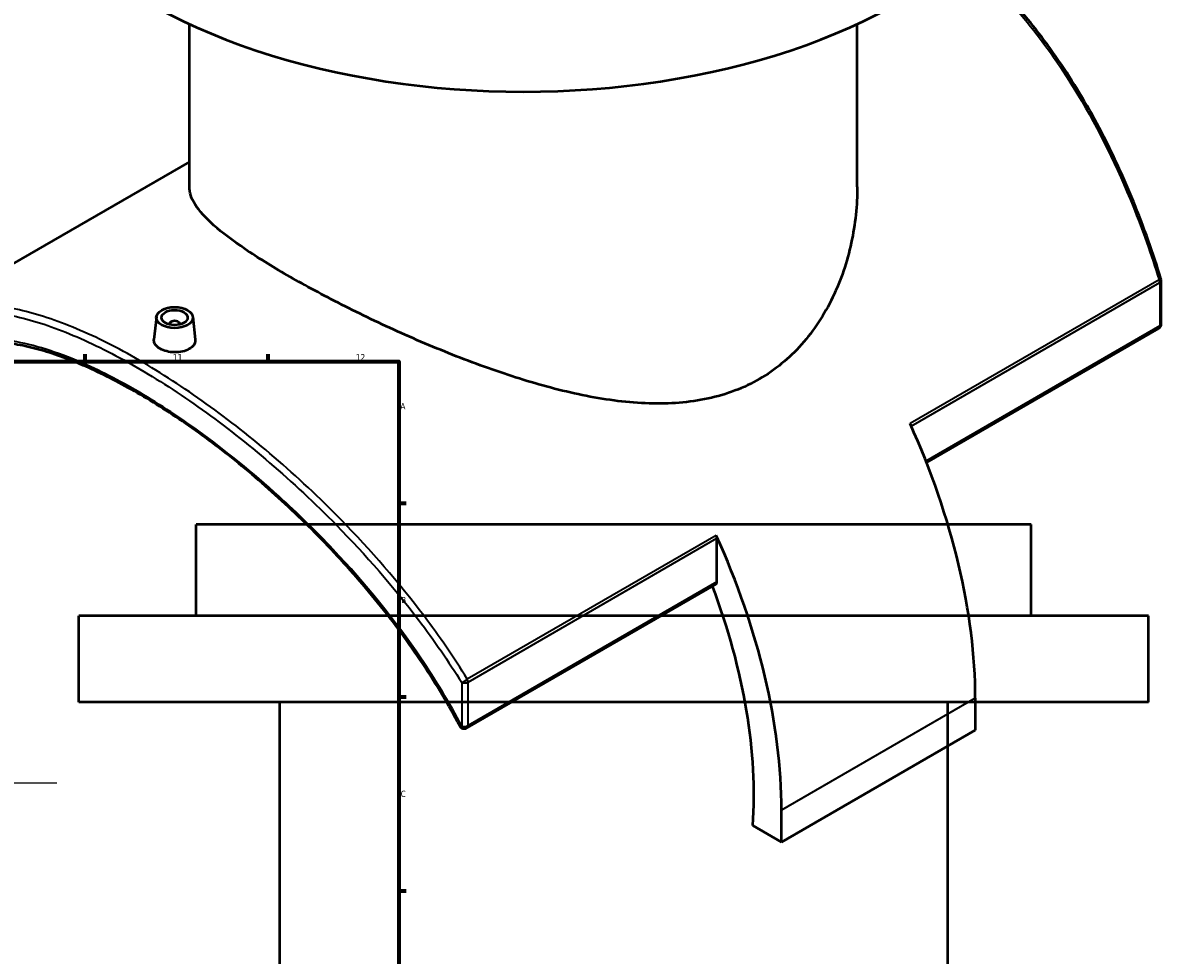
# Model space of a CAD drawing. Header units: millimetres. Extents: x -579 to 1113, y -250 to 944.
# Tile 9 of 10: x 677 to 1113, y 347 to 704. Entities that reach past the tile are written whole.
import ezdxf

# ---------------------------------------------------------------- set-up
doc = ezdxf.new("R2010")
doc.units = ezdxf.units.MM
for name, color, linetype, lineweight in [('Border (ANSI)', 7, 'Continuous', 70), ('Sketch Geometry (ANSI)', 7, 'Continuous', 25), ('Visible (ANSI)', 7, 'Continuous', 50), ('Visible Narrow (ANSI)', 7, 'Continuous', 35)]:
    doc.layers.add(name, color=color, linetype=linetype, lineweight=lineweight)
doc.styles.add('Note Text (ANSI)', font='tahoma.ttf')

# ---------------------------------------------------------------- blocks, each defined once
blk = doc.blocks.new('Borders Default Border')
at = {"layer": 'Border (ANSI)'}
for p, q in [((700.83, 574), (700.83, 576.8)), ((770.92, 574), (770.92, 576.8)), ((821, 519.75), (823.8, 519.75)), ((821, 445.5), (823.8, 445.5)), ((821, 371.25), (823.8, 371.25))]:
    blk.add_line(p, q, dxfattribs=at)
at = {"layer": 'Border (ANSI)', "flags": 128}
blk.add_lwpolyline([(20, 20), (20, 574), (821, 574), (821, 20), (20, 20)], dxfattribs=at)
at = {"layer": 'Border (ANSI)', "color": 5, "true_color": 0x0000ff, "char_height": 2.4, "attachment_point": 7, "style": 'Note Text (ANSI)'}
for s, insert in [('11', (734.43, 574.4)), ('12', (804.52, 574.4)), ('A', (821.58, 555.68)), ('B', (821.87, 481.43)), ('C', (821.71, 407.13))]:
    blk.add_mtext(s, dxfattribs=dict(at, insert=insert))

msp = doc.modelspace()

# ---------------------------------------------------------------- linework, layer by layer
at = {"layer": 'Sketch Geometry (ANSI)'}
msp.add_line((270.13, 412.53), (689.93, 412.53), dxfattribs=at)
at = {"layer": 'Visible (ANSI)'}
for p, q in [((740.7, 640.87), (740.7, 703.23)), ((996.7, 640.87), (996.7, 703.23)), ((740.7, 650.53), (636.21, 590.2)), ((1113.21, 588.41), (1113.21, 605.05)), ((728.07, 591.07), (727.13, 582.37)), ((742.04, 591.07), (742.97, 582.39)), ((733.05, 588.37), (733.05, 588.17)), ((737.05, 588.37), (737.05, 588.17)), ((1112.21, 586.68), (1023.23, 535.31)), ((1063.38, 511.54), (743.38, 511.54)), ((743.38, 476.54), (743.38, 511.54)), ((1063.38, 476.54), (1063.38, 511.54)), ((942.94, 489.63), (942.94, 506.27)), ((942.53, 488.71), (847.09, 433.61)), ((1108.38, 476.54), (698.38, 476.54)), ((698.38, 443.54), (698.38, 476.54)), ((1108.38, 443.54), (1108.38, 476.54)), ((1108.38, 443.54), (698.38, 443.54)), ((775.38, 276.54), (775.38, 443.54)), ((1031.38, 276.54), (1031.38, 443.54)), ((1041.94, 444.99), (1041.94, 432.74)), ((1041.94, 432.74), (967.69, 389.88)), ((967.69, 389.88), (967.69, 402.13)), ((956.64, 396.26), (967.69, 389.88))]:
    msp.add_line(p, q, dxfattribs=at)
for centre, start, end in [((1111.21, 605.05), 0, 17.187), ((1111.21, 588.41), 300, 0), ((846.09, 435.34), 207.6216, 300)]:
    msp.add_arc(centre, 2, start, end, dxfattribs=at)
for centre, major_axis, start_param, end_param in [((868.7, 795.68), (-205, 0), 0, 3.141593), ((735.05, 588.37), (-2, 0), 2.963882, 6.460896), ((905.82, 523.58), (96.25, -166.71), 0.785398, 1.401265), ((941.53, 507.08), (1, -1.73), 0.785398, 1.401265), ((831.57, 480.71), (-96.25, 166.71), 3.926991, 4.542858), ((941.53, 490.44), (1, -1.73), 0, 0.785398), ((831.57, 480.71), (88.75, -153.72), 0.70079, 1.293735)]:
    msp.add_ellipse(centre, major_axis=major_axis, ratio=0.57735, start_param=start_param, end_param=end_param, dxfattribs=at)
for major_axis in [(-7, 0), (5, 0)]:
    msp.add_ellipse((735.05, 590.82), major_axis=major_axis, ratio=0.57735, dxfattribs=at)
for points, knots in [([(1113.12, 605.64), (1111.58, 610.62), (1109.93, 615.59), (1106.42, 625.46), (1104.55, 630.37), (1100.59, 640.08), (1098.51, 644.88), (1094.12, 654.32), (1091.82, 658.96), (1087.02, 668.03), (1084.53, 672.45), (1079.35, 681.05), (1076.67, 685.22), (1071.15, 693.28), (1068.3, 697.16), (1062.46, 704.62), (1059.47, 708.19), (1053.35, 715), (1050.22, 718.24), (1044.17, 724.07), (1041.25, 726.69), (1038.29, 729.19)], [11.991621, 11.991621, 11.991621, 11.991621, 13.550267, 13.550267, 15.118235, 15.118235, 16.689465, 16.689465, 18.257507, 18.257507, 19.816429, 19.816429, 21.361663, 21.361663, 22.890316, 22.890316, 24.401199, 24.401199, 25.894701, 25.894701, 27.224506, 27.224506, 27.224506, 27.224506]), ([(959.21, 567.29), (956.23, 565.57), (953.09, 564.07), (946.5, 561.57), (943.06, 560.56), (932.37, 558.24), (924.77, 557.67), (909.07, 558.15), (900.96, 559.2), (884.71, 562.4), (876.57, 564.54), (860.91, 569.36), (852.8, 572.21), (836.54, 578.51), (828.38, 581.96), (812.59, 589.09), (804.94, 592.79), (790.68, 600.08), (784.07, 603.67), (772.3, 610.46), (766.86, 613.83), (757.38, 620.25), (753.33, 623.3), (746.91, 628.99), (744.53, 631.63), (741.42, 636.51), (740.7, 638.76), (740.7, 640.87)], [0, 0, 0, 0, 1.262041, 1.262041, 2.524081, 2.524081, 5.048163, 5.048163, 7.572244, 7.572244, 10.096326, 10.096326, 12.593014, 12.593014, 15.089702, 15.089702, 17.586391, 17.586391, 20.083079, 20.083079, 22.579767, 22.579767, 25.076456, 25.076456, 27.573144, 27.573144, 30.069833, 30.069833, 30.069833, 30.069833]), ([(996.7, 640.87), (996.7, 633.9), (995.96, 626.63), (992.84, 612.25), (990.46, 605.15), (984.07, 591.91), (980.06, 585.77), (972.97, 577.82), (970.43, 575.38), (965.03, 570.97), (962.18, 569), (959.21, 567.29)], [70.235991, 70.235991, 70.235991, 70.235991, 72.760072, 72.760072, 75.284154, 75.284154, 77.808235, 77.808235, 79.070276, 79.070276, 80.332316, 80.332316, 80.332316, 80.332316]), ([(844.32, 434.42), (842.21, 438.45), (839.96, 442.46), (835.21, 450.46), (832.69, 454.44), (827.43, 462.34), (824.68, 466.26), (818.97, 474.01), (816.01, 477.83), (809.92, 485.36), (806.79, 489.07), (800.41, 496.32), (797.15, 499.87), (790.54, 506.79), (787.19, 510.16), (780.44, 516.7), (777.04, 519.88), (770.22, 526.02), (766.8, 528.98), (759.96, 534.68), (756.55, 537.42), (749.76, 542.67), (746.38, 545.18), (739.68, 549.97), (736.35, 552.24), (729.76, 556.55), (726.51, 558.58), (720.07, 562.41), (716.89, 564.2), (710.64, 567.53), (707.55, 569.07), (701.49, 571.89), (698.52, 573.18), (692.68, 575.48), (689.82, 576.5), (684.22, 578.27), (681.49, 579.02), (676.16, 580.24), (673.56, 580.7), (668.51, 581.35), (666.06, 581.53), (661.65, 581.58), (659.67, 581.49), (656.33, 581.14), (654.94, 580.93), (651.57, 580.24), (649.63, 579.69), (645.93, 578.3), (644.17, 577.47), (642.48, 576.5)], [11.124569, 11.124569, 11.124569, 11.124569, 12.562697, 12.562697, 14.013172, 14.013172, 15.47221, 15.47221, 16.935075, 16.935075, 18.396541, 18.396541, 19.851595, 19.851595, 21.296198, 21.296198, 22.727612, 22.727612, 24.144482, 24.144482, 25.546763, 25.546763, 26.935693, 26.935693, 28.313606, 28.313606, 29.683538, 29.683538, 31.048871, 31.048871, 32.413051, 32.413051, 33.779548, 33.779548, 35.151821, 35.151821, 36.533363, 36.533363, 37.928003, 37.928003, 39.340614, 39.340614, 40.565579, 40.565579, 41.484303, 41.484303, 42.862389, 42.862389, 44.240474, 44.240474, 44.240474, 44.240474]), ([(740.67, 578.79), (739.96, 578.38), (739.07, 578.04), (737.12, 577.59), (736.05, 577.5), (734.06, 577.53), (733, 577.67), (731.04, 578.16), (730.15, 578.52), (728.74, 579.33), (728.13, 579.84), (727.32, 580.94), (727.12, 581.54), (727.12, 582.19), (727.12, 582.28), (727.13, 582.37)], [0, 0, 0, 0, 0.298982, 0.298982, 0.597964, 0.597964, 0.896823, 0.896823, 1.195681, 1.195681, 1.49454, 1.49454, 1.793399, 1.793399, 1.841756, 1.841756, 1.841756, 1.841756]), ([(742.97, 582.39), (742.98, 582.29), (742.99, 582.19), (742.99, 581.5), (742.79, 580.87), (741.98, 579.72), (741.37, 579.19), (740.67, 578.79)], [4.1358585, 4.1358585, 4.1358585, 4.1358585, 4.1847618, 4.1847618, 4.4837438, 4.4837438, 4.7827258, 4.7827258, 4.7827258, 4.7827258])]:
    msp.add_open_spline(points, degree=3, knots=knots, dxfattribs=at)
at = {"layer": 'Visible Narrow (ANSI)'}
for p, q in [((1112.37, 605.33), (1016.93, 550.23)), ((1017.37, 549.24), (1112.63, 604.23)), ((1112.63, 604.23), (1112.63, 587.59)), ((1112.63, 587.59), (1023.02, 535.86)), ((942.68, 507.36), (847.25, 452.26)), ((847.51, 451.17), (942.94, 506.27)), ((942.94, 489.63), (847.51, 434.53)), ((845.09, 450.98), (845.09, 434.34)), ((847.51, 434.53), (847.51, 451.17)), ((1041.94, 444.99), (967.69, 402.13))]:
    msp.add_line(p, q, dxfattribs=at)
for centre, major_axis, ratio, start_param, end_param in [((1111.21, 605.05), (1.91, 0.59), 0.047556, 5.346324, 6.283185), ((1111.21, 605.05), (1, -1.73), 0.57735, 0.785398, 1.401265), ((1111.21, 605.05), (2, 0), 0.57735, 5.497787, 6.283185), ((1111.21, 588.41), (1, -1.73), 0.57735, 0, 0.785398), ((1111.21, 588.41), (2, 0), 0.57735, 5.497787, 6.283185), ((846.09, 451.98), (-1.7, -1.05), 0.224702, 0.812456, 2.169775), ((846.09, 451.98), (2, 0), 0.57735, 4.189542, 5.497787), ((846.09, 451.98), (-1, 1.73), 0.57735, 3.926991, 4.542858), ((846.09, 435.34), (-1.77, -0.93), 0.286689, 0, 0.830708), ((846.09, 435.34), (-2, 0), 0.57735, 1.047949, 2.356194), ((846.09, 435.34), (1, -1.73), 0.57735, 0, 0.785398)]:
    msp.add_ellipse(centre, major_axis=major_axis, ratio=ratio, start_param=start_param, end_param=end_param, dxfattribs=at)
for points, knots in [([(1037.73, 728.71), (1038.47, 728.09), (1039.2, 727.46), (1047.65, 720.06), (1054.99, 712.39), (1068.82, 695.42), (1075.31, 686.1), (1089.31, 662.81), (1096.36, 648.36), (1106.1, 624.19), (1109.42, 614.8), (1112.37, 605.33)], [-27.149807, -27.149807, -27.149807, -27.149807, -26.818086, -26.818086, -23.315679, -23.315679, -19.754786, -19.754786, -14.941139, -14.941139, -11.991621, -11.991621, -11.991621, -11.991621]), ([(624.45, 578.37), (627.36, 581.93), (630.65, 584.86), (640.3, 590.87), (647.28, 592.88), (661.14, 593.45), (667.57, 592.77), (681.29, 589.65), (688.57, 587.24), (703.88, 580.78), (711.92, 576.74), (720.2, 571.96), (728.49, 567.18), (737.01, 561.66), (754.22, 549.34), (762.9, 542.54), (780.18, 527.76), (788.78, 519.76), (808.29, 499.92), (818.94, 487.72), (834.5, 467.16), (840.04, 459.14), (845.09, 450.98)], [3.440525, 3.440525, 3.440525, 3.440525, 6.393358, 6.393358, 11.205513, 11.205513, 14.765535, 14.765535, 18.267587, 18.267587, 21.769644, 21.769644, 21.769644, 25.271701, 25.271701, 28.773754, 28.773754, 32.333776, 32.333776, 37.147604, 37.147604, 40.098689, 40.098689, 40.098689, 40.098689]), ([(847.25, 452.26), (842.17, 460.51), (836.6, 468.61), (820.96, 489.38), (810.25, 501.71), (790.63, 521.75), (781.98, 529.83), (764.6, 544.74), (755.86, 551.6), (738.54, 564.03), (729.96, 569.59), (721.62, 574.41), (713.28, 579.22), (705.18, 583.29), (689.75, 589.78), (682.41, 592.19), (668.57, 595.3), (662.09, 595.96), (648.63, 595.36), (641.98, 593.53), (636.21, 590.2)], [-40.098689, -40.098689, -40.098689, -40.098689, -37.147604, -37.147604, -32.333776, -32.333776, -28.773754, -28.773754, -25.271701, -25.271701, -21.769644, -21.769644, -21.769644, -18.267587, -18.267587, -14.765535, -14.765535, -11.205513, -11.205513, -6.711499, -6.711499, -6.711499, -6.711499]), ([(845.09, 434.34), (840.48, 443.14), (835.23, 451.82), (819.56, 474.91), (808.14, 488.93), (789.18, 509.03), (782.22, 515.83), (765, 531.46), (754.59, 539.88), (736.14, 553.19), (728.06, 558.44), (720.2, 562.98), (712.34, 567.51), (704.7, 571.34), (688.18, 578.22), (679.52, 580.81), (666.06, 582.89), (660.89, 583.09), (647.34, 581.76), (639.88, 578.65), (630.21, 570.19), (627.11, 566.33), (624.45, 561.73)], [11.124569, 11.124569, 11.124569, 11.124569, 14.230997, 14.230997, 19.593339, 19.593339, 22.530222, 22.530222, 26.738581, 26.738581, 30.062313, 30.062313, 30.062313, 33.386044, 33.386044, 37.594534, 37.594534, 40.531351, 40.531351, 45.893693, 45.893693, 49.000106, 49.000106, 49.000106, 49.000106])]:
    msp.add_open_spline(points, degree=3, knots=knots, dxfattribs=at)

# ---------------------------------------------------------------- block references
msp.add_blockref('Borders Default Border', (0, 0))

doc.saveas('drawing.dxf')
